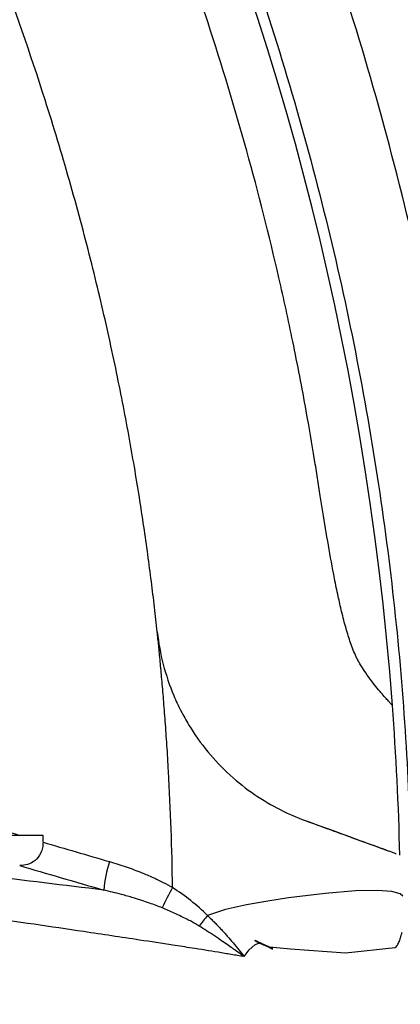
# Model space of a CAD drawing. Header units: millimetres. Extents: x 19 to 819, y 19 to 629.
# Tile 53 of 68: x 538 to 555, y 385 to 428. Entities that reach past the tile are written whole.
import ezdxf

# ---------------------------------------------------------------- set-up
doc = ezdxf.new("R2010")
doc.units = ezdxf.units.MM
doc.header["$LTSCALE"] = 3
doc.layers.add('DIMENSIONS', color=140, linetype='Continuous', lineweight=25)
doc.styles.add('SLDTEXTSTYLE0', font='TXT', dxfattribs={"width": 0.7})
doc.dimstyles.new('SLDDIMSTYLE1', dxfattribs={"dimtxt": 6.474023, "dimasz": 9.906, "dimexe": 0, "dimexo": 0.0625, "dimgap": 1.618506, "dimtad": 0, "dimtih": 1, "dimtoh": 1, "dimrnd": 1e-09, "dimzin": 12, "dimdsep": 46, "dimtxsty": 'SLDTEXTSTYLE0', "dimsah": 1, "dimcen": 0.09, "dimadec": 0, "dimazin": 3, "dimtfac": 1, "dimtofl": 0, "dimtmove": 0, "dimatfit": 3, "dimfxl": 0, "dimfrac": 2, "dimtolj": 1, "dimtzin": 12, "dimarcsym": 0})
doc.dimstyles.new('SLDDIMSTYLE5', dxfattribs={"dimtxt": 6.474023, "dimasz": 9.906, "dimexe": 0, "dimexo": 0.0625, "dimgap": 1.618506, "dimtad": 0, "dimtih": 1, "dimtoh": 1, "dimrnd": 1e-09, "dimzin": 4, "dimdsep": 46, "dimtxsty": 'SLDTEXTSTYLE0', "dimsah": 1, "dimcen": 0.09, "dimadec": 0, "dimazin": 1, "dimtfac": 1, "dimtofl": 0, "dimtmove": 0, "dimatfit": 3, "dimfxl": 0, "dimfrac": 2, "dimtolj": 1, "dimtzin": 12, "dimarcsym": 0})

# ---------------------------------------------------------------- blocks, each defined once
blk = doc.blocks.new('_D_17')
at = {"layer": 'DIMENSIONS'}
for p, q in [((429.42, 522.021), (597.966, 522.021)), ((588.441, 522.021), (588.441, 462.897)), ((578.822, 451.158), (576.648, 451.158)), ((576.648, 451.158), (576.648, 440.869)), ((598.06, 451.158), (600.234, 451.158)), ((600.234, 451.158), (600.234, 440.869)), ((576.648, 440.869), (578.822, 440.869)), ((600.234, 440.869), (598.06, 440.869)), ((588.441, 351.057), (588.441, 439.42)), ((561.315, 351.057), (597.966, 351.057))]:
    blk.add_line(p, q, dxfattribs=at)
for points in [[(588.441, 522.021), (586.917, 512.115), (589.965, 512.115)], [(588.441, 351.057), (589.965, 360.963), (586.917, 360.963)]]:
    blk.add_solid(points, dxfattribs=at)
at = {"layer": 'DIMENSIONS', "char_height": 6.35, "attachment_point": 1, "style": 'SLDTEXTSTYLE0'}
for s, insert in [('171.0', (576.129, 460.793)), ('6.73', (578.822, 449.055))]:
    blk.add_mtext(s, dxfattribs=dict(at, insert=insert))
blk = doc.blocks.new('_D_18')
at = {"layer": 'DIMENSIONS'}
for p, q in [((408.78, 522.598), (408.78, 559.037)), ((557.505, 354.867), (557.505, 559.037)), ((408.78, 549.512), (466.611, 549.512)), ((475.383, 549.512), (473.209, 549.512)), ((473.209, 549.512), (473.209, 539.223)), ((494.621, 549.512), (496.795, 549.512)), ((496.795, 549.512), (496.795, 539.223)), ((557.505, 549.512), (503.394, 549.512)), ((473.209, 539.223), (475.383, 539.223)), ((496.795, 539.223), (494.621, 539.223))]:
    blk.add_line(p, q, dxfattribs=at)
for points in [[(408.78, 549.512), (418.686, 547.988), (418.686, 551.036)], [(557.505, 549.512), (547.599, 551.036), (547.599, 547.988)]]:
    blk.add_solid(points, dxfattribs=at)
at = {"layer": 'DIMENSIONS', "char_height": 6.35, "attachment_point": 1, "style": 'SLDTEXTSTYLE0'}
for s, insert in [('148.7', (472.69, 559.147)), ('5.86', (475.383, 547.408))]:
    blk.add_mtext(s, dxfattribs=dict(at, insert=insert))

msp = doc.modelspace()

# ---------------------------------------------------------------- linework, layer by layer
msp.add_line((539.025, 392.045), (446.615, 392.045))
at = {"flags": 128}
for points in [[(554.871, 389.362), (554.75, 389.471), (554.384, 389.576), (553.742, 389.622), (552.778, 389.596), (551.45, 389.488), (549.834, 389.286), (548.93, 389.148), (547.988, 388.988), (547.064, 388.784), (546.269, 388.507)], [(547.887, 386.703), (548.098, 386.996), (548.357, 387.223), (548.51, 387.292), (548.563, 387.297), (548.584, 387.294), (548.598, 387.291), (548.611, 387.287), (548.616, 387.284), (548.617, 387.284), (548.617, 387.284), (548.618, 387.284), (548.618, 387.284), (548.618, 387.284), (548.618, 387.284), (548.618, 387.284), (548.618, 387.284), (548.618, 387.284), (548.618, 387.284), (548.618, 387.284), (548.619, 387.283), (548.619, 387.283), (548.619, 387.283), (548.619, 387.283), (548.619, 387.283), (548.619, 387.283), (548.619, 387.283), (548.615, 387.285), (548.615, 387.285), (548.615, 387.285), (548.615, 387.285), (548.615, 387.285), (548.615, 387.285), (548.615, 387.285), (548.615, 387.285), (548.616, 387.284), (548.63, 387.278), (548.63, 387.278), (548.627, 387.28), (548.576, 387.303), (548.573, 387.304), (548.572, 387.305), (548.572, 387.305), (548.572, 387.305), (548.572, 387.305), (548.572, 387.305), (548.572, 387.305), (548.573, 387.305), (548.576, 387.303), (548.589, 387.297), (548.778, 387.209), (548.789, 387.204), (548.792, 387.203), (548.794, 387.202), (548.794, 387.202), (548.794, 387.202), (548.794, 387.202), (548.794, 387.202), (548.794, 387.202), (548.794, 387.202), (548.793, 387.202), (548.792, 387.203), (548.783, 387.207), (548.735, 387.229), (548.643, 387.272), (548.386, 387.392), (548.368, 387.4), (548.359, 387.404), (548.358, 387.405), (548.358, 387.405), (548.358, 387.405), (548.358, 387.405), (548.358, 387.405), (548.358, 387.405), (548.358, 387.405), (548.358, 387.405), (548.359, 387.404), (548.363, 387.402), (548.369, 387.399), (548.428, 387.372), (548.546, 387.317), (548.922, 387.142), (548.985, 387.113), (549.003, 387.104), (549.013, 387.1), (549.015, 387.099), (549.015, 387.099), (549.015, 387.099), (549.015, 387.099), (549.015, 387.099), (549.015, 387.099), (549.015, 387.099), (549.015, 387.099), (549.013, 387.1), (548.998, 387.107), (548.968, 387.121), (548.965, 387.122), (548.963, 387.123), (548.962, 387.124), (548.962, 387.124), (548.962, 387.124), (548.962, 387.124), (548.962, 387.124), (548.965, 387.122), (548.979, 387.116), (548.981, 387.115), (548.981, 387.115), (548.981, 387.115), (548.981, 387.115), (548.981, 387.115), (548.981, 387.115), (548.981, 387.115), (548.981, 387.115), (548.97, 387.12), (548.965, 387.122), (548.963, 387.123), (548.962, 387.124), (548.962, 387.124), (548.962, 387.124), (548.962, 387.124), (548.962, 387.124), (548.962, 387.124), (548.962, 387.124), (548.963, 387.123), (548.968, 387.121), (548.999, 387.107), (549.013, 387.1), (549.015, 387.099), (549.015, 387.099), (549.015, 387.099), (549.015, 387.099), (549.015, 387.099), (549.015, 387.099), (549.015, 387.099), (549.012, 387.1), (549.002, 387.105), (548.919, 387.144), (548.726, 387.233), (548.426, 387.373), (548.369, 387.399), (548.363, 387.402), (548.359, 387.404), (548.358, 387.404), (548.358, 387.404), (548.358, 387.404), (548.358, 387.404), (548.358, 387.404), (548.36, 387.404), (548.37, 387.399), (548.58, 387.301), (548.697, 387.247), (548.765, 387.215), (548.783, 387.207), (548.793, 387.202), (548.794, 387.202), (548.795, 387.202), (548.795, 387.201), (548.795, 387.201), (548.795, 387.201), (548.794, 387.202), (548.793, 387.202), (548.789, 387.204), (548.633, 387.277), (548.601, 387.292), (548.582, 387.3), (548.577, 387.303), (548.575, 387.304), (548.574, 387.304), (548.574, 387.304), (548.574, 387.304), (548.575, 387.304), (548.575, 387.303), (548.617, 387.284), (548.625, 387.28), (548.629, 387.278), (548.63, 387.278), (548.631, 387.278), (548.631, 387.278), (548.631, 387.278), (548.631, 387.278), (548.63, 387.278), (548.63, 387.278), (548.625, 387.28), (548.622, 387.282), (548.621, 387.282), (548.621, 387.282), (548.621, 387.282), (548.621, 387.282), (548.621, 387.282), (548.628, 387.279), (548.63, 387.278), (548.631, 387.278), (548.631, 387.278), (548.631, 387.278), (548.631, 387.278), (548.63, 387.278), (548.629, 387.278), (548.625, 387.281), (548.582, 387.3), (548.576, 387.303), (548.575, 387.304), (548.575, 387.304), (548.575, 387.304), (548.575, 387.304), (548.575, 387.304), (548.575, 387.304), (548.575, 387.303), (548.576, 387.303), (548.579, 387.302), (548.605, 387.29), (548.768, 387.214), (548.792, 387.203), (548.794, 387.202), (548.795, 387.201), (548.795, 387.201), (548.795, 387.201), (548.795, 387.201), (548.795, 387.201), (548.795, 387.201), (548.795, 387.202), (548.792, 387.203), (548.78, 387.208), (548.76, 387.218), (548.686, 387.252), (548.428, 387.372), (548.38, 387.394), (548.366, 387.401), (548.363, 387.402), (548.362, 387.403), (548.361, 387.403), (548.361, 387.403), (548.361, 387.403), (548.361, 387.403), (548.361, 387.403), (548.362, 387.403), (548.366, 387.401), (548.382, 387.394), (548.453, 387.361), (548.78, 387.209), (548.956, 387.126), (549.003, 387.105), (549.012, 387.1), (549.015, 387.099), (549.015, 387.099), (549.016, 387.099), (549.016, 387.099), (549.016, 387.099), (549.016, 387.099), (549.016, 387.099), (549.015, 387.099), (549.013, 387.1), (548.99, 387.111), (548.974, 387.118), (548.965, 387.122), (548.963, 387.123), (548.963, 387.124), (548.962, 387.124), (548.962, 387.124), (548.962, 387.124), (548.962, 387.124), (548.962, 387.124), (548.964, 387.123), (548.973, 387.119), (548.981, 387.115), (548.981, 387.115), (548.981, 387.115), (548.981, 387.115), (548.981, 387.115), (548.981, 387.115), (548.981, 387.115), (548.981, 387.115), (548.978, 387.116), (548.968, 387.121), (548.964, 387.123), (548.963, 387.124), (548.962, 387.124), (548.962, 387.124), (548.962, 387.124), (548.963, 387.123), (548.965, 387.122), (549.007, 387.103), (549.013, 387.1), (549.015, 387.099), (549.015, 387.099), (549.016, 387.099), (549.016, 387.099), (549.016, 387.099), (549.016, 387.099), (549.016, 387.099), (549.015, 387.099), (549.013, 387.1), (549.003, 387.105), (548.958, 387.126), (548.88, 387.162), (548.513, 387.333), (548.412, 387.38), (548.383, 387.393), (548.367, 387.401), (548.363, 387.402), (548.362, 387.403), (548.362, 387.403), (548.362, 387.403), (548.362, 387.403), (548.362, 387.403), (548.362, 387.403), (548.362, 387.403), (548.363, 387.402), (548.367, 387.401), (548.401, 387.385), (548.528, 387.326), (548.746, 387.224), (548.788, 387.205), (548.793, 387.203), (548.795, 387.201), (548.796, 387.201), (548.796, 387.201), (548.796, 387.201), (548.796, 387.201), (548.796, 387.201), (548.796, 387.201), (548.795, 387.201), (548.788, 387.204), (548.65, 387.269), (548.59, 387.297), (548.579, 387.302), (548.578, 387.303), (548.577, 387.303), (548.577, 387.303), (548.577, 387.303), (548.576, 387.303), (548.577, 387.303), (548.577, 387.303), (548.577, 387.303), (548.578, 387.302), (548.615, 387.285), (548.63, 387.278), (548.632, 387.277), (548.633, 387.277), (548.633, 387.277), (548.633, 387.277), (548.633, 387.277), (548.633, 387.277), (548.633, 387.277), (548.633, 387.277), (548.624, 387.281), (548.623, 387.281), (548.623, 387.281), (548.623, 387.281), (548.623, 387.281), (548.623, 387.281), (548.623, 387.281), (548.624, 387.281), (548.629, 387.278), (548.632, 387.277), (548.633, 387.277), (548.633, 387.277), (548.633, 387.277), (548.633, 387.277), (548.633, 387.277), (548.633, 387.277), (548.633, 387.277), (548.632, 387.277), (548.629, 387.279), (548.588, 387.298), (548.58, 387.301), (548.578, 387.302), (548.578, 387.302), (548.578, 387.302), (548.578, 387.302), (548.579, 387.302), (548.583, 387.3), (548.598, 387.293), (548.755, 387.22), (548.786, 387.206), (548.794, 387.202), (548.796, 387.201), (548.797, 387.201), (548.797, 387.201), (548.796, 387.201), (548.791, 387.203), (548.778, 387.209), (548.722, 387.236), (548.48, 387.348), (548.376, 387.396), (548.367, 387.401), (548.365, 387.401), (548.365, 387.401), (548.365, 387.401), (548.365, 387.401), (548.365, 387.401), (548.365, 387.401), (548.366, 387.401), (548.369, 387.399), (548.397, 387.387), (548.481, 387.348), (548.983, 387.114), (549.002, 387.105), (549.012, 387.101), (549.015, 387.099), (549.015, 387.099), (549.016, 387.099), (549.016, 387.099), (549.016, 387.099), (549.015, 387.099), (549.014, 387.1), (548.982, 387.115), (548.97, 387.12), (548.964, 387.123), (548.963, 387.123), (548.963, 387.124), (548.963, 387.124), (548.963, 387.124), (548.963, 387.124), (548.963, 387.124), (548.964, 387.123), (548.966, 387.122), (548.976, 387.118), (548.98, 387.116), (548.981, 387.115), (548.982, 387.115), (548.982, 387.115), (548.982, 387.115), (548.982, 387.115), (548.982, 387.115), (548.982, 387.115), (548.981, 387.115), (548.98, 387.115), (548.966, 387.122), (548.963, 387.123), (548.963, 387.124), (548.963, 387.124), (548.963, 387.124), (548.963, 387.124), (548.963, 387.123), (548.965, 387.122), (548.98, 387.115), (549.013, 387.1), (549.015, 387.099), (549.016, 387.099), (549.016, 387.099), (549.016, 387.099), (549.016, 387.099), (549.016, 387.099), (549.016, 387.099), (549.015, 387.099), (549.013, 387.1), (549.004, 387.104), (548.987, 387.112), (548.638, 387.275), (548.487, 387.345), (548.4, 387.385), (548.377, 387.396), (548.371, 387.399), (548.367, 387.401), (548.366, 387.401), (548.365, 387.401), (548.365, 387.401), (548.365, 387.401), (548.365, 387.401), (548.365, 387.401), (548.366, 387.401), (548.367, 387.401), (548.376, 387.396), (548.477, 387.349), (548.72, 387.236), (548.778, 387.21), (548.792, 387.203), (548.795, 387.201), (548.797, 387.201), (548.797, 387.201), (548.797, 387.2), (548.797, 387.2), (548.797, 387.2), (548.797, 387.2), (548.797, 387.2), (548.797, 387.201), (548.795, 387.201), (548.788, 387.205), (548.669, 387.26), (548.6, 387.292), (548.585, 387.299), (548.581, 387.301), (548.58, 387.302), (548.579, 387.302), (548.579, 387.302), (548.579, 387.302), (548.579, 387.302), (548.579, 387.302), (548.579, 387.302), (548.58, 387.302), (548.582, 387.301), (548.613, 387.286), (548.631, 387.278), (548.634, 387.276), (548.635, 387.276), (548.635, 387.276), (548.635, 387.276), (548.635, 387.276), (548.635, 387.276), (548.634, 387.276), (548.627, 387.28), (548.626, 387.28), (548.625, 387.28), (548.625, 387.28), (548.625, 387.28), (548.625, 387.28), (548.625, 387.28), (548.626, 387.28), (548.631, 387.278), (548.635, 387.276), (548.635, 387.276), (548.635, 387.276), (548.635, 387.276), (548.635, 387.276), (548.635, 387.276), (548.634, 387.276), (548.633, 387.277), (548.595, 387.295), (548.585, 387.299), (548.582, 387.3), (548.581, 387.301), (548.58, 387.301), (548.58, 387.301), (548.58, 387.301), (548.58, 387.301), (548.58, 387.301), (548.58, 387.301), (548.581, 387.301), (548.582, 387.3), (548.594, 387.295), (548.742, 387.226), (548.778, 387.21), (548.79, 387.204), (548.797, 387.201), (548.798, 387.2), (548.798, 387.2), (548.798, 387.2), (548.798, 387.2), (548.798, 387.2), (548.798, 387.2), (548.797, 387.2), (548.795, 387.202), (548.791, 387.204), (548.75, 387.223), (548.537, 387.322), (548.41, 387.381), (548.375, 387.397), (548.371, 387.399), (548.369, 387.399), (548.369, 387.4), (548.369, 387.4), (548.369, 387.4), (548.369, 387.399), (548.373, 387.398), (548.387, 387.391), (548.415, 387.378), (548.873, 387.166), (548.953, 387.128), (549.001, 387.106), (549.012, 387.101), (549.015, 387.1), (549.015, 387.099), (549.016, 387.099), (549.016, 387.099), (549.016, 387.099), (549.016, 387.099), (549.016, 387.099), (549.016, 387.099), (549.014, 387.1), (549.009, 387.102), (548.976, 387.118), (548.967, 387.122), (548.964, 387.123), (548.964, 387.123), (548.963, 387.123), (548.963, 387.124), (548.963, 387.124), (548.963, 387.124), (548.963, 387.123), (548.964, 387.123), (548.978, 387.117), (548.982, 387.115), (548.982, 387.115), (548.982, 387.115), (548.982, 387.115), (548.982, 387.115), (548.982, 387.115), (548.982, 387.115), (548.982, 387.115), (548.979, 387.116), (548.974, 387.118), (548.965, 387.123), (548.964, 387.123), (548.963, 387.123), (548.963, 387.124), (548.963, 387.124), (548.963, 387.124), (548.963, 387.123), (548.964, 387.123), (548.966, 387.122), (548.974, 387.119), (548.988, 387.112), (549.006, 387.104), (549.013, 387.1), (549.015, 387.099), (549.016, 387.099), (549.016, 387.099), (549.016, 387.099), (549.016, 387.099), (549.016, 387.099), (549.016, 387.099), (549.014, 387.1), (549.006, 387.104), (548.964, 387.123), (548.465, 387.355), (548.392, 387.389), (548.375, 387.397), (548.371, 387.399), (548.37, 387.399), (548.369, 387.399), (548.369, 387.399), (548.369, 387.399), (548.369, 387.399), (548.369, 387.399), (548.369, 387.399), (548.369, 387.399), (548.37, 387.399), (548.373, 387.397), (548.386, 387.392), (548.432, 387.37), (548.689, 387.251), (548.763, 387.217), (548.784, 387.207), (548.796, 387.201), (548.799, 387.2), (548.8, 387.199), (548.8, 387.199), (548.8, 387.199), (548.801, 387.199), (548.801, 387.199), (548.8, 387.199), (548.8, 387.199), (548.798, 387.2), (548.775, 387.211), (548.69, 387.25), (548.611, 387.287), (548.588, 387.298), (548.577, 387.303), (548.575, 387.304), (548.574, 387.304), (548.574, 387.304), (548.574, 387.304), (548.574, 387.304), (548.575, 387.304), (548.575, 387.304), (548.579, 387.302), (548.659, 387.265), (548.667, 387.261), (548.669, 387.26), (548.67, 387.26), (548.67, 387.26), (548.67, 387.26), (548.67, 387.26), (548.67, 387.26), (548.67, 387.26), (548.669, 387.26), (548.667, 387.261), (548.658, 387.265), (548.552, 387.315), (548.524, 387.328), (548.507, 387.335), (548.505, 387.336), (548.505, 387.337), (548.504, 387.337), (548.504, 387.337), (548.504, 387.337), (548.504, 387.337), (548.504, 387.337), (548.505, 387.336), (548.507, 387.336), (548.514, 387.332), (548.529, 387.325), (548.662, 387.263), (548.759, 387.219), (548.794, 387.202), (548.805, 387.197), (548.808, 387.196), (548.81, 387.195), (548.81, 387.195), (548.81, 387.195), (548.81, 387.195), (548.81, 387.195), (548.81, 387.195), (548.81, 387.195), (548.809, 387.195), (548.808, 387.196), (548.799, 387.2), (548.754, 387.221), (548.534, 387.323), (548.409, 387.381), (548.376, 387.396), (548.372, 387.398), (548.371, 387.398), (548.371, 387.399), (548.371, 387.399), (548.371, 387.399), (548.371, 387.399), (548.371, 387.399), (548.371, 387.398), (548.372, 387.398), (548.376, 387.396), (548.392, 387.389), (548.521, 387.329), (548.883, 387.161), (548.96, 387.125), (549.004, 387.105), (549.013, 387.1), (549.015, 387.099), (549.016, 387.099), (549.016, 387.099), (549.016, 387.099), (549.016, 387.099), (549.016, 387.099), (549.015, 387.099), (549.007, 387.103), (548.975, 387.118), (548.966, 387.122), (548.964, 387.123), (548.964, 387.123), (548.964, 387.123), (548.964, 387.123), (548.964, 387.123), (548.964, 387.123), (548.965, 387.123), (548.979, 387.116), (548.982, 387.115), (548.982, 387.115), (548.982, 387.115), (548.982, 387.115), (548.982, 387.115), (548.982, 387.115), (548.982, 387.115), (548.982, 387.115), (548.974, 387.119), (548.965, 387.123), (548.964, 387.123), (548.964, 387.123), (548.964, 387.123), (548.964, 387.123), (548.964, 387.123), (548.964, 387.123), (548.964, 387.123), (548.964, 387.123), (548.967, 387.122), (548.975, 387.118), (548.991, 387.111), (549.008, 387.103), (549.014, 387.1), (549.016, 387.099), (549.016, 387.099), (549.016, 387.099), (549.016, 387.099), (549.016, 387.099), (549.016, 387.099), (549.015, 387.099), (549.013, 387.101), (549.003, 387.105), (548.957, 387.126), (548.462, 387.357), (548.392, 387.389), (548.376, 387.396), (548.373, 387.398), (548.372, 387.398), (548.372, 387.398), (548.372, 387.398), (548.372, 387.398), (548.372, 387.398), (548.373, 387.398), (548.377, 387.396), (548.437, 387.368), (548.694, 387.249), (548.769, 387.214), (548.79, 387.204), (548.803, 387.198), (548.807, 387.196), (548.808, 387.196), (548.808, 387.196), (548.808, 387.196), (548.808, 387.196), (548.808, 387.196), (548.808, 387.196), (548.808, 387.196), (548.808, 387.196), (548.806, 387.197), (548.784, 387.207), (548.608, 387.289), (548.553, 387.314), (548.538, 387.321), (548.53, 387.325), (548.528, 387.326), (548.528, 387.326), (548.528, 387.326), (548.528, 387.326), (548.528, 387.326), (548.528, 387.326), (548.528, 387.326), (548.531, 387.324), (548.603, 387.291), (548.623, 387.282), (548.628, 387.279), (548.629, 387.279), (548.629, 387.279), (548.629, 387.279), (548.629, 387.279), (548.629, 387.279), (548.629, 387.279), (548.629, 387.279), (548.627, 387.28), (548.616, 387.285), (548.592, 387.296), (548.541, 387.32), (548.533, 387.323), (548.531, 387.324), (548.529, 387.325), (548.529, 387.325), (548.529, 387.325), (548.529, 387.325), (548.529, 387.325), (548.529, 387.325), (548.53, 387.325), (548.53, 387.325), (548.538, 387.321), (548.573, 387.305), (548.644, 387.272), (548.74, 387.227), (548.78, 387.209), (548.804, 387.198), (548.807, 387.196), (548.808, 387.196), (548.808, 387.196), (548.808, 387.196), (548.808, 387.196), (548.808, 387.196), (548.808, 387.196), (548.807, 387.196), (548.805, 387.197), (548.794, 387.202), (548.775, 387.211), (548.59, 387.297), (548.454, 387.36), (548.402, 387.384), (548.385, 387.392), (548.375, 387.397), (548.374, 387.397), (548.374, 387.397), (548.374, 387.397), (548.374, 387.397), (548.374, 387.397), (548.374, 387.397), (548.375, 387.397), (548.379, 387.395), (548.385, 387.392), (548.441, 387.366), (548.734, 387.23), (548.922, 387.143), (548.985, 387.113), (549.004, 387.105), (549.014, 387.1), (549.016, 387.099), (549.017, 387.099), (549.017, 387.099), (549.017, 387.099), (549.017, 387.099), (549.017, 387.099), (549.017, 387.099), (549.017, 387.099), (549.015, 387.1), (548.968, 387.121), (548.96, 387.125), (548.958, 387.126), (548.956, 387.127), (548.956, 387.127), (548.956, 387.127), (548.956, 387.127), (548.956, 387.127), (548.956, 387.127), (548.957, 387.127), (548.957, 387.127), (548.961, 387.125), (549.087, 387.066), (549.115, 387.053), (549.131, 387.046), (549.136, 387.044), (549.137, 387.043), (549.138, 387.043), (549.138, 387.043), (549.136, 387.044), (549.112, 387.054), (549.073, 387.072), (548.997, 387.108), (548.986, 387.113), (548.984, 387.114), (548.983, 387.115), (548.983, 387.115), (548.983, 387.115), (548.983, 387.115), (548.983, 387.115), (548.983, 387.115), (548.983, 387.115), (548.984, 387.114), (548.987, 387.113), (548.997, 387.108), (549.074, 387.072), (549.113, 387.054), (549.127, 387.048), (549.135, 387.044), (549.136, 387.043), (549.137, 387.043), (549.137, 387.043), (549.137, 387.043), (549.137, 387.043), (549.137, 387.043), (549.135, 387.044), (549.13, 387.046), (549.085, 387.067), (548.987, 387.113), (548.959, 387.126), (548.957, 387.126), (548.957, 387.127), (548.957, 387.127), (548.957, 387.127), (548.957, 387.127), (548.957, 387.127), (548.957, 387.127), (548.957, 387.127), (548.958, 387.126), (548.963, 387.124), (548.974, 387.119), (549.008, 387.103), (549.014, 387.1), (549.016, 387.099), (549.017, 387.099), (549.017, 387.099), (549.017, 387.099), (549.017, 387.099), (549.017, 387.099), (549.017, 387.099), (549.016, 387.099), (549.014, 387.1), (549.005, 387.104), (548.962, 387.124), (548.692, 387.25), (548.427, 387.373), (548.398, 387.386), (548.382, 387.394), (548.378, 387.396), (548.377, 387.396), (548.377, 387.396), (548.376, 387.396), (548.376, 387.396), (548.376, 387.396), (548.376, 387.396), (548.376, 387.396), (548.377, 387.396), (548.378, 387.396), (548.381, 387.394), (548.414, 387.379), (548.607, 387.289), (548.717, 387.238), (548.781, 387.208), (548.799, 387.2), (548.808, 387.196), (548.809, 387.196), (548.809, 387.195), (548.809, 387.195), (548.809, 387.195), (548.809, 387.195), (548.809, 387.195), (548.809, 387.195), (548.807, 387.196), (548.804, 387.198), (548.641, 387.273), (548.573, 387.305), (548.539, 387.321), (548.533, 387.324), (548.532, 387.324), (548.532, 387.324), (548.532, 387.324), (548.532, 387.324), (548.532, 387.324), (548.532, 387.324), (548.532, 387.324), (548.534, 387.323), (548.544, 387.318), (548.596, 387.294), (548.62, 387.283), (548.627, 387.28), (548.63, 387.278), (548.631, 387.278), (548.632, 387.278), (548.632, 387.278), (548.632, 387.278), (548.632, 387.278), (548.632, 387.278), (548.631, 387.278), (548.631, 387.278), (548.625, 387.281), (548.605, 387.29), (548.552, 387.315), (548.535, 387.323), (548.533, 387.323), (548.533, 387.324), (548.532, 387.324), (548.532, 387.324), (548.532, 387.324), (548.532, 387.324), (548.532, 387.324), (548.533, 387.324), (548.535, 387.323), (548.543, 387.319), (548.559, 387.311), (548.764, 387.217), (548.797, 387.201), (548.807, 387.197), (548.81, 387.195), (548.811, 387.195), (548.811, 387.195), (548.811, 387.194), (548.811, 387.194), (548.811, 387.194), (548.811, 387.195), (548.811, 387.195), (548.809, 387.196), (548.799, 387.2), (548.752, 387.222), (548.532, 387.324), (548.414, 387.379), (548.396, 387.387), (548.385, 387.392), (548.384, 387.393), (548.383, 387.393), (548.383, 387.393), (548.383, 387.393), (548.383, 387.393), (548.384, 387.393), (548.387, 387.391), (548.392, 387.389), (548.444, 387.365), (548.913, 387.147), (548.979, 387.117), (549, 387.107), (549.012, 387.101), (549.015, 387.1), (549.017, 387.099), (549.017, 387.099), (549.017, 387.099), (549.017, 387.099), (549.017, 387.099), (549.016, 387.099), (549.004, 387.105), (548.971, 387.121), (548.962, 387.125), (548.959, 387.126), (548.958, 387.127), (548.957, 387.127), (548.957, 387.127), (548.957, 387.127), (548.957, 387.127), (548.957, 387.127), (548.958, 387.126), (548.961, 387.125), (549.056, 387.081), (549.118, 387.052), (549.132, 387.046), (549.135, 387.044), (549.136, 387.044), (549.136, 387.044), (549.136, 387.044), (549.136, 387.044), (549.136, 387.044), (549.136, 387.044), (549.136, 387.044), (549.135, 387.044), (549.133, 387.045), (549.089, 387.066), (549.008, 387.103), (548.985, 387.114), (548.984, 387.115), (548.984, 387.115), (548.985, 387.114), (548.989, 387.112), (549.128, 387.048), (549.135, 387.044), (549.135, 387.044), (549.136, 387.044), (549.136, 387.044), (549.136, 387.044), (549.136, 387.044), (549.135, 387.044), (549.134, 387.045), (549.131, 387.046), (549.106, 387.058), (549.031, 387.092), (548.973, 387.119), (548.961, 387.125), (548.959, 387.126), (548.958, 387.127), (548.958, 387.127), (548.958, 387.127), (548.958, 387.127), (548.958, 387.126), (548.963, 387.124), (549.006, 387.104), (549.013, 387.101), (549.016, 387.1), (549.017, 387.099), (549.017, 387.099), (549.017, 387.099), (549.017, 387.099), (549.017, 387.099), (549.017, 387.099), (549.017, 387.099), (549.016, 387.1), (549.009, 387.103), (548.971, 387.12), (548.544, 387.319), (548.441, 387.366), (548.411, 387.38), (548.394, 387.388), (548.389, 387.39), (548.388, 387.391), (548.387, 387.391), (548.387, 387.391), (548.387, 387.391), (548.387, 387.391), (548.387, 387.391), (548.387, 387.391), (548.387, 387.391), (548.387, 387.391), (548.39, 387.39), (548.421, 387.376), (548.669, 387.26), (548.753, 387.221), (548.795, 387.202), (548.803, 387.198), (548.804, 387.198), (548.804, 387.198), (548.804, 387.198), (548.804, 387.198), (548.804, 387.198), (548.804, 387.198), (548.804, 387.198), (548.802, 387.199), (548.787, 387.206), (548.71, 387.242), (548.63, 387.278), (548.607, 387.289), (548.596, 387.294), (548.594, 387.295), (548.593, 387.296), (548.593, 387.296), (548.593, 387.296), (548.593, 387.296), (548.593, 387.296), (548.594, 387.295), (548.598, 387.293), (548.618, 387.284), (548.639, 387.274), (548.645, 387.272), (548.646, 387.271), (548.647, 387.271), (548.647, 387.27), (548.647, 387.27), (548.647, 387.27), (548.647, 387.27), (548.647, 387.27), (548.647, 387.271), (548.64, 387.274), (548.638, 387.275), (548.638, 387.275), (548.638, 387.275), (548.638, 387.275), (548.638, 387.275), (548.638, 387.275), (548.639, 387.274), (548.641, 387.273), (548.646, 387.271), (548.647, 387.271), (548.648, 387.27), (548.648, 387.27), (548.647, 387.27), (548.647, 387.271), (548.644, 387.272), (548.616, 387.285), (548.597, 387.294), (548.595, 387.295), (548.594, 387.295), (548.594, 387.295), (548.594, 387.295), (548.594, 387.295), (548.594, 387.295), (548.594, 387.295), (548.595, 387.295), (548.599, 387.293), (548.613, 387.286), (548.722, 387.236), (548.794, 387.203), (548.803, 387.199), (548.805, 387.198), (548.805, 387.197), (548.805, 387.197), (548.805, 387.197), (548.805, 387.197), (548.805, 387.197), (548.805, 387.197), (548.804, 387.198), (548.801, 387.199), (548.789, 387.205), (548.736, 387.229), (548.403, 387.384), (548.392, 387.389), (548.389, 387.39), (548.389, 387.39), (548.389, 387.39), (548.389, 387.39), (548.389, 387.39), (548.389, 387.39), (548.389, 387.39), (548.389, 387.39), (548.39, 387.39), (548.396, 387.387), (548.415, 387.378), (548.491, 387.343), (548.627, 387.28), (548.976, 387.118), (549.01, 387.102), (549.014, 387.101), (549.016, 387.1), (549.016, 387.099), (549.016, 387.099), (549.016, 387.099), (549.016, 387.099), (549.016, 387.099), (549.016, 387.1), (549.016, 387.1), (549.011, 387.102), (548.987, 387.113), (548.973, 387.119), (548.967, 387.122), (548.965, 387.123), (548.965, 387.123), (548.965, 387.123), (548.965, 387.123), (548.965, 387.123), (548.967, 387.122), (548.977, 387.118), (548.981, 387.116), (548.983, 387.115), (548.984, 387.115), (548.984, 387.115), (548.984, 387.115), (548.984, 387.115), (548.984, 387.115), (548.983, 387.115), (548.983, 387.115), (548.969, 387.121), (548.966, 387.123), (548.965, 387.123), (548.965, 387.123), (548.965, 387.123), (548.965, 387.123), (548.965, 387.123), (548.965, 387.123), (548.966, 387.123), (548.967, 387.122), (548.97, 387.121), (548.98, 387.117), (549.012, 387.102), (549.016, 387.1), (549.016, 387.099), (549.016, 387.099), (549.016, 387.099), (549.016, 387.099), (549.016, 387.1), (549.016, 387.1), (549.013, 387.101), (548.996, 387.109), (548.668, 387.261), (548.517, 387.331), (548.428, 387.372), (548.404, 387.383), (548.392, 387.389), (548.39, 387.39), (548.389, 387.39), (548.389, 387.39), (548.389, 387.39), (548.389, 387.39), (548.389, 387.39), (548.39, 387.39), (548.392, 387.389), (548.397, 387.387), (548.626, 387.281), (548.728, 387.233), (548.785, 387.207), (548.799, 387.2), (548.803, 387.198), (548.805, 387.197), (548.806, 387.197), (548.806, 387.197), (548.806, 387.197), (548.806, 387.197), (548.806, 387.197), (548.805, 387.197), (548.804, 387.198), (548.797, 387.201), (548.728, 387.233), (548.644, 387.272), (548.616, 387.285), (548.601, 387.292), (548.597, 387.294), (548.596, 387.294), (548.595, 387.295), (548.595, 387.295), (548.595, 387.295), (548.595, 387.295), (548.595, 387.295), (548.595, 387.295), (548.597, 387.294), (548.616, 387.285), (548.638, 387.275), (548.645, 387.272), (548.648, 387.27), (548.649, 387.27), (548.649, 387.27), (548.649, 387.27), (548.649, 387.27), (548.649, 387.27), (548.643, 387.273), (548.641, 387.274), (548.64, 387.274), (548.64, 387.274), (548.64, 387.274), (548.64, 387.274), (548.642, 387.273), (548.647, 387.271), (548.649, 387.27), (548.649, 387.27), (548.649, 387.27), (548.648, 387.27), (548.647, 387.271), (548.642, 387.273), (548.622, 387.282), (548.601, 387.292), (548.598, 387.293), (548.596, 387.294), (548.596, 387.294), (548.596, 387.294), (548.596, 387.294), (548.596, 387.294), (548.596, 387.294), (548.597, 387.294), (548.598, 387.294), (548.608, 387.289), (548.707, 387.243), (548.785, 387.207), (548.798, 387.201), (548.805, 387.198), (548.806, 387.197), (548.806, 387.197), (548.806, 387.197), (548.806, 387.197), (548.806, 387.197), (548.806, 387.197), (548.806, 387.197), (548.804, 387.198), (548.8, 387.2), (548.762, 387.217), (548.436, 387.369), (548.399, 387.386), (548.395, 387.388), (548.392, 387.389), (548.392, 387.389), (548.392, 387.389), (548.392, 387.389), (548.392, 387.389), (548.392, 387.389), (548.393, 387.389), (548.394, 387.388), (548.406, 387.382), (548.43, 387.371), (548.519, 387.33), (548.862, 387.171), (548.996, 387.109), (549.01, 387.103), (549.013, 387.101), (549.016, 387.1), (549.016, 387.1), (549.016, 387.1), (549.016, 387.1), (549.016, 387.1), (549.016, 387.1), (549.016, 387.1), (549.016, 387.1), (549.012, 387.102), (548.98, 387.117), (548.97, 387.121), (548.967, 387.122), (548.966, 387.123), (548.966, 387.123), (548.965, 387.123), (548.965, 387.123), (548.966, 387.123), (548.966, 387.123), (548.979, 387.117), (548.983, 387.115), (548.984, 387.115), (548.984, 387.115), (548.984, 387.115), (548.984, 387.115), (548.984, 387.115), (548.984, 387.115), (548.983, 387.115), (548.977, 387.118), (548.968, 387.122), (548.966, 387.123), (548.966, 387.123), (548.966, 387.123), (548.966, 387.123), (548.966, 387.123), (548.966, 387.123), (548.967, 387.122), (548.974, 387.119), (548.987, 387.113), (549.004, 387.105), (549.011, 387.102), (549.016, 387.1), (549.016, 387.1), (549.016, 387.1), (549.016, 387.1), (549.016, 387.1), (549.016, 387.1), (549.016, 387.1), (549.016, 387.1), (549.014, 387.101), (549.01, 387.102), (548.976, 387.118), (548.818, 387.191), (548.493, 387.342), (548.418, 387.377), (548.4, 387.385), (548.395, 387.388), (548.393, 387.388), (548.392, 387.389), (548.392, 387.389), (548.392, 387.389), (548.392, 387.389), (548.392, 387.389), (548.392, 387.389), (548.392, 387.389), (548.395, 387.388), (548.406, 387.383), (548.769, 387.214), (548.79, 387.204), (548.802, 387.199), (548.805, 387.197), (548.806, 387.197), (548.807, 387.197), (548.807, 387.197), (548.807, 387.197), (548.807, 387.197), (548.807, 387.197), (548.806, 387.197), (548.804, 387.198), (548.783, 387.208), (548.746, 387.225), (548.607, 387.289), (548.602, 387.292), (548.598, 387.293), (548.597, 387.294), (548.597, 387.294), (548.597, 387.294), (548.597, 387.294), (548.597, 387.294), (548.597, 387.294), (548.598, 387.294), (548.603, 387.291), (548.613, 387.286), (548.636, 387.276), (548.644, 387.272), (548.649, 387.27), (548.65, 387.269), (548.651, 387.269), (548.651, 387.269), (548.651, 387.269), (548.651, 387.269), (548.651, 387.269), (548.65, 387.269), (548.646, 387.271), (548.642, 387.273), (548.641, 387.273), (548.641, 387.273), (548.643, 387.273), (548.648, 387.27), (548.65, 387.269), (548.651, 387.269), (548.651, 387.269), (548.651, 387.269), (548.651, 387.269), (548.651, 387.269), (548.651, 387.269), (548.651, 387.269), (548.65, 387.269), (548.646, 387.271), (548.628, 387.279), (548.607, 387.289), (548.6, 387.293), (548.599, 387.293), (548.598, 387.293), (548.598, 387.293), (548.598, 387.293), (548.598, 387.293), (548.599, 387.293), (548.601, 387.292), (548.605, 387.29), (548.622, 387.282), (548.691, 387.25), (548.774, 387.212), (548.8, 387.2), (548.804, 387.198), (548.806, 387.197), (548.807, 387.197), (548.807, 387.197), (548.807, 387.197), (548.807, 387.197), (548.807, 387.197), (548.806, 387.197), (548.798, 387.201), (548.782, 387.208), (548.481, 387.348), (548.428, 387.372), (548.398, 387.386), (548.396, 387.387), (548.395, 387.387), (548.395, 387.387), (548.395, 387.387), (548.395, 387.387), (548.395, 387.387), (548.396, 387.387), (548.402, 387.384), (548.419, 387.376), (548.449, 387.362), (548.715, 387.239), (548.903, 387.152), (548.972, 387.12), (549.009, 387.103), (549.016, 387.1), (549.017, 387.099), (549.017, 387.099), (549.017, 387.099), (549.017, 387.099), (549.017, 387.099), (549.017, 387.099), (549.016, 387.1), (548.973, 387.12), (548.964, 387.124), (548.959, 387.126), (548.959, 387.126), (548.959, 387.126), (548.958, 387.126), (548.958, 387.126), (548.959, 387.126), (548.96, 387.126), (549.018, 387.099), (549.099, 387.061), (549.121, 387.051), (549.132, 387.046), (549.134, 387.045), (549.134, 387.045), (549.134, 387.045), (549.134, 387.045), (549.134, 387.045), (549.134, 387.045), (549.134, 387.045), (549.129, 387.047), (549.102, 387.06), (549.022, 387.097), (548.992, 387.111), (548.985, 387.114), (548.984, 387.115), (548.984, 387.115), (548.984, 387.115), (548.984, 387.115), (548.984, 387.115), (548.984, 387.115), (548.984, 387.115), (548.984, 387.115), (548.985, 387.114), (548.992, 387.111), (549.116, 387.053), (549.128, 387.048), (549.131, 387.046), (549.133, 387.046), (549.133, 387.046), (549.133, 387.046), (549.133, 387.046), (549.133, 387.046), (549.133, 387.046), (549.133, 387.046), (549.132, 387.046), (549.131, 387.047), (549.12, 387.052), (548.962, 387.125), (548.959, 387.126), (548.959, 387.126), (548.959, 387.126), (548.959, 387.126), (548.959, 387.126), (548.959, 387.126), (548.959, 387.126), (548.959, 387.126), (548.961, 387.126), (548.972, 387.12), (549.004, 387.105), (549.016, 387.1), (549.017, 387.099), (549.017, 387.099), (549.017, 387.099), (549.017, 387.099), (549.017, 387.099), (549.015, 387.1), (549.012, 387.102), (549, 387.107), (548.915, 387.147), (548.458, 387.358), (548.407, 387.382), (548.402, 387.384), (548.4, 387.385), (548.399, 387.386), (548.399, 387.386), (548.399, 387.386), (548.399, 387.386), (548.399, 387.386), (548.399, 387.386), (548.399, 387.386), (548.4, 387.385), (548.401, 387.385), (548.412, 387.38), (548.72, 387.237), (548.782, 387.208), (548.799, 387.2), (548.807, 387.197), (548.808, 387.196), (548.809, 387.196), (548.809, 387.196), (548.809, 387.196), (548.809, 387.196), (548.809, 387.196), (548.808, 387.196), (548.808, 387.196), (548.806, 387.197), (548.803, 387.199), (548.626, 387.281), (548.609, 387.288), (548.604, 387.291), (548.602, 387.292), (548.602, 387.292), (548.602, 387.292), (548.602, 387.292), (548.602, 387.292), (548.602, 387.292), (548.602, 387.292), (548.603, 387.291), (548.65, 387.27), (548.654, 387.268), (548.654, 387.267), (548.655, 387.267), (548.655, 387.267), (548.655, 387.267), (548.655, 387.267), (548.655, 387.267), (548.655, 387.267), (548.654, 387.268), (548.652, 387.269), (548.647, 387.271), (548.646, 387.271), (548.645, 387.272), (548.645, 387.272), (548.645, 387.272), (548.646, 387.271), (548.655, 387.267), (548.655, 387.267), (548.655, 387.267), (548.655, 387.267), (548.655, 387.267), (548.655, 387.267), (548.655, 387.267), (548.655, 387.267), (548.653, 387.268), (548.649, 387.27), (548.641, 387.274), (548.619, 387.284), (548.609, 387.288), (548.603, 387.291), (548.603, 387.291), (548.603, 387.291), (548.603, 387.291), (548.603, 387.291), (548.603, 387.291), (548.604, 387.291), (548.607, 387.289), (548.613, 387.287), (548.664, 387.263), (548.748, 387.224), (548.785, 387.207), (548.807, 387.197), (548.809, 387.196), (548.809, 387.196), (548.809, 387.196), (548.809, 387.196), (548.809, 387.196), (548.809, 387.196), (548.809, 387.196), (548.809, 387.196), (548.806, 387.197), (548.794, 387.203), (548.774, 387.212), (548.588, 387.298), (548.461, 387.357), (548.417, 387.377), (548.406, 387.383), (548.403, 387.384), (548.402, 387.384), (548.402, 387.384), (548.402, 387.384), (548.402, 387.384), (548.402, 387.384), (548.403, 387.384), (548.408, 387.382), (548.424, 387.374), (548.494, 387.342), (548.808, 387.196), (548.969, 387.122), (549.007, 387.104), (549.015, 387.1), (549.016, 387.1), (549.016, 387.1), (549.016, 387.1), (549.016, 387.1), (549.016, 387.1), (549.016, 387.1), (549.016, 387.1), (549.015, 387.1), (548.99, 387.112), (548.976, 387.119), (548.968, 387.122), (548.967, 387.123), (548.966, 387.123), (548.966, 387.123), (548.966, 387.123), (548.966, 387.123), (548.966, 387.123), (548.966, 387.123), (548.967, 387.123), (548.977, 387.118), (548.981, 387.116), (548.984, 387.115), (548.984, 387.115), (548.984, 387.115), (548.984, 387.115), (548.984, 387.115), (548.98, 387.116), (548.971, 387.121), (548.967, 387.123), (548.966, 387.123), (548.966, 387.123), (548.966, 387.123), (548.966, 387.123), (548.966, 387.123), (548.966, 387.123), (548.967, 387.123), (548.97, 387.121), (549.01, 387.103), (549.015, 387.1), (549.016, 387.1), (549.016, 387.1), (549.016, 387.1), (549.016, 387.1), (549.016, 387.1), (549.016, 387.1), (549.016, 387.1), (549.012, 387.102), (549.001, 387.107), (548.877, 387.164), (548.536, 387.322), (548.445, 387.365), (548.419, 387.376), (548.406, 387.383), (548.403, 387.384), (548.403, 387.384), (548.402, 387.384), (548.402, 387.384), (548.402, 387.384), (548.402, 387.384), (548.402, 387.384), (548.403, 387.384), (548.408, 387.381), (548.442, 387.366), (548.686, 387.253), (548.765, 387.216), (548.803, 387.199), (548.807, 387.197), (548.81, 387.196), (548.81, 387.195), (548.81, 387.195), (548.81, 387.195), (548.81, 387.195), (548.81, 387.195), (548.81, 387.195), (548.809, 387.196), (548.802, 387.199), (548.638, 387.275), (548.617, 387.285), (548.606, 387.29), (548.605, 387.29), (548.604, 387.291), (548.604, 387.291), (548.604, 387.291), (548.604, 387.291), (548.604, 387.291), (548.604, 387.291), (548.606, 387.29), (548.649, 387.27), (548.655, 387.267), (548.656, 387.267), (548.657, 387.266), (548.657, 387.266), (548.657, 387.266), (548.657, 387.266), (548.657, 387.266), (548.657, 387.266), (548.655, 387.267), (548.65, 387.269), (548.648, 387.27), (548.648, 387.27), (548.648, 387.27), (548.648, 387.27), (548.648, 387.27), (548.648, 387.27), (548.648, 387.27), (548.656, 387.267), (548.657, 387.266), (548.657, 387.266), (548.657, 387.266), (548.657, 387.266), (548.657, 387.266), (548.657, 387.266), (548.657, 387.266), (548.653, 387.268), (548.647, 387.271), (548.608, 387.289), (548.606, 387.29), (548.605, 387.29), (548.605, 387.29), (548.605, 387.29), (548.605, 387.29), (548.605, 387.29), (548.606, 387.29), (548.607, 387.289), (548.611, 387.288), (548.626, 387.281), (548.652, 387.268), (548.802, 387.199), (548.809, 387.196), (548.811, 387.195), (548.811, 387.195), (548.811, 387.195), (548.811, 387.195), (548.811, 387.195), (548.811, 387.195), (548.811, 387.195), (548.81, 387.195), (548.805, 387.198), (548.792, 387.204), (548.738, 387.229), (548.64, 387.274), (548.415, 387.378), (548.407, 387.382), (548.406, 387.382), (548.406, 387.383), (548.406, 387.383), (548.406, 387.383), (548.406, 387.382), (548.406, 387.382), (548.407, 387.382), (548.411, 387.38), (548.439, 387.367), (548.522, 387.329), (548.665, 387.263), (548.991, 387.111), (549.007, 387.104), (549.015, 387.101), (549.016, 387.1), (549.016, 387.1), (549.016, 387.1), (549.016, 387.1), (549.016, 387.1), (549.016, 387.1), (549.016, 387.1), (549.013, 387.101), (548.982, 387.116), (548.972, 387.12), (548.969, 387.122), (548.967, 387.123), (548.967, 387.123), (548.967, 387.123), (548.967, 387.123), (548.967, 387.123), (548.967, 387.123), (548.967, 387.123), (548.967, 387.123), (548.97, 387.121), (548.979, 387.117), (548.983, 387.115), (548.984, 387.115), (548.984, 387.115), (548.984, 387.115), (548.984, 387.115), (548.652, 387.269), (548.643, 387.273), (549.023, 387.116), (549.16, 387.123), (549.921, 387.038), (552.35, 386.874), (554.529, 387.102)]]:
    msp.add_lwpolyline(points, dxfattribs=at)
for centre, radius, start, end in [((424.926, 388.07), 129.847, 4.2837, 85.7163), ((424.926, 388.07), 129.847, 1.36938, 4.2837), ((425.03, 388.175), 119.708, 0.75097, 3.21011), ((547.068, 389.222), 5.383, 161.9519, 175.6263), ((551.927, 385.536), 8.339, 149.693, 156.6081), ((550.388, 384.885), 5.485, 138.6692, 144.8018)]:
    msp.add_arc(centre, radius, start, end)
for points, knots in [([(556.676, 411.577), (556.648, 411.766), (556.248, 414.404), (555.11, 419.332), (553.287, 426.233), (551.159, 432.73), (548.838, 438.807), (546.368, 444.449), (543.811, 449.647), (541.219, 454.402), (538.643, 458.717), (536.13, 462.602), (533.723, 466.067), (531.427, 469.168), (529.112, 472.122), (526.463, 475.315), (523.264, 478.92), (519.416, 482.927), (514.994, 487.147), (509.96, 491.512), (504.283, 495.94), (497.939, 500.343), (491.233, 504.428), (484.238, 508.142), (477.033, 511.445), (469.349, 514.428), (461.216, 516.981), (454.198, 518.793), (449.865, 519.52), (448.421, 519.762)], [0, 0, 0, 0, 0.003532, 0.049112, 0.092962, 0.134929, 0.174876, 0.212685, 0.248255, 0.2815, 0.312349, 0.340746, 0.366646, 0.390013, 0.411759, 0.435736, 0.466378, 0.500467, 0.537978, 0.578864, 0.623058, 0.67046, 0.720942, 0.767511, 0.816176, 0.866778, 0.919137, 0.97305, 1, 1, 1, 1]), ([(427.852, 518.364), (431.603, 518.28), (435.417, 518.032), (443.127, 517.178), (447.023, 516.572), (454.852, 514.978), (458.785, 513.989), (466.63, 511.612), (470.543, 510.225), (478.292, 507.044), (482.127, 505.251), (489.657, 501.265), (493.352, 499.073), (500.541, 494.306), (504.035, 491.731), (510.765, 486.232), (514, 483.306), (520.161, 477.145), (523.086, 473.91), (528.586, 467.181), (531.16, 463.687), (535.927, 456.497), (538.12, 452.802), (542.106, 445.272), (543.899, 441.437), (547.079, 433.689), (548.467, 429.775), (550.844, 421.93), (551.833, 417.998), (553.427, 410.169), (554.033, 406.272), (554.887, 398.562), (555.135, 394.749), (555.219, 390.997)], [0, 0, 0, 0, 0.0625, 0.0625, 0.125, 0.125, 0.1875, 0.1875, 0.25, 0.25, 0.3125, 0.3125, 0.375, 0.375, 0.4375, 0.4375, 0.5, 0.5, 0.5625, 0.5625, 0.625, 0.625, 0.6875, 0.6875, 0.75, 0.75, 0.8125, 0.8125, 0.875, 0.875, 0.9375, 0.9375, 1, 1, 1, 1]), ([(544.056, 401.013), (544.016, 401.374), (543.935, 402.114), (543.796, 403.248), (543.641, 404.435), (543.465, 405.673), (543.267, 406.964), (543.046, 408.307), (542.8, 409.703), (542.526, 411.151), (542.223, 412.651), (541.889, 414.202), (541.52, 415.806), (541.115, 417.461), (540.671, 419.167), (540.023, 421.513), (538.877, 425.32), (537.379, 429.631), (535.351, 434.764), (533.356, 439.244), (530.846, 444.244), (528.304, 448.813), (525.537, 453.284), (521.74, 458.874), (516.655, 465.447), (510.925, 471.689), (506.036, 476.373), (500.955, 480.842), (494.277, 486.008), (485.758, 491.512), (476.764, 496.297), (467.415, 500.292), (459.366, 502.949), (452.864, 504.647), (449.061, 505.473), (445.759, 506.094), (443.235, 506.514), (440.656, 506.875), (438.967, 507.081), (438.136, 507.172), (437.868, 507.201)], [0, 0, 0, 0, 0.006711, 0.013751, 0.021123, 0.02883, 0.036876, 0.045262, 0.053992, 0.063069, 0.072496, 0.082277, 0.092414, 0.10291, 0.113768, 0.124992, 0.147913, 0.187238, 0.209297, 0.249921, 0.277844, 0.31269, 0.346528, 0.374991, 0.437591, 0.499948, 0.531414, 0.562708, 0.624993, 0.687265, 0.749974, 0.813076, 0.874979, 0.906446, 0.937264, 0.94689, 0.968546, 0.984562, 0.99502, 1, 1, 1, 1]), ([(554.409, 397.769), (554.409, 397.77), (554.408, 397.771), (554.4, 397.78), (554.387, 397.794), (554.369, 397.814), (554.346, 397.84), (554.299, 397.892), (554.21, 397.989), (554.054, 398.163), (553.86, 398.387), (553.554, 398.759), (553.244, 399.175), (552.989, 399.59), (552.894, 399.752), (552.749, 400.041), (552.567, 400.512), (552.357, 401.189), (552.177, 401.877), (552.011, 402.613), (551.814, 403.586), (551.588, 404.831), (551.387, 406.049), (551.23, 407.036), (551.11, 407.8), (550.912, 409.049), (550.566, 411.058), (550.05, 413.734), (549.217, 417.563), (548.027, 422.262), (546.32, 427.906), (544.309, 433.586), (542.552, 437.885), (541.24, 440.83), (540.498, 442.437), (539.724, 444.053), (538.918, 445.677), (538.079, 447.308), (537.207, 448.945), (536.3, 450.588), (535.36, 452.236), (534.384, 453.887), (533.372, 455.541), (532.324, 457.197), (531.24, 458.854), (530.118, 460.51), (528.959, 462.166), (527.762, 463.818), (526.527, 465.468), (525.253, 467.112), (523.94, 468.751), (522.588, 470.382), (521.197, 472.006), (519.766, 473.619), (518.295, 475.221), (516.787, 476.813), (515.754, 477.856), (515.235, 478.38)], [0, 0, 0, 0, 0.00259, 0.005186, 0.00779, 0.010403, 0.013027, 0.015664, 0.023459, 0.031165, 0.039116, 0.046767, 0.062324, 0.065473, 0.067793, 0.070124, 0.07798, 0.085392, 0.093711, 0.100973, 0.109434, 0.125166, 0.140874, 0.148256, 0.156584, 0.16517, 0.188008, 0.220651, 0.250799, 0.311169, 0.372932, 0.436057, 0.500506, 0.518829, 0.537376, 0.556145, 0.575137, 0.594352, 0.613787, 0.633444, 0.65332, 0.673416, 0.693729, 0.714258, 0.735003, 0.755961, 0.77713, 0.79851, 0.820098, 0.841892, 0.863889, 0.886088, 0.908485, 0.931077, 0.953863, 0.976838, 1, 1, 1, 1]), ([(544.55, 394.879), (544.528, 395.26), (544.485, 395.993), (544.41, 397.049), (544.335, 398.016), (544.261, 398.893), (544.189, 399.68), (544.121, 400.377), (544.077, 400.811), (544.056, 401.013)], [0, 0, 0, 0, 0.18614, 0.358079, 0.515668, 0.658771, 0.787264, 0.901039, 1, 1, 1, 1]), ([(544.057, 401.014), (544.162, 400.038), (544.406, 399.101), (544.879, 397.978), (544.983, 397.756), (545.204, 397.322), (545.322, 397.111), (545.697, 396.494), (545.974, 396.103), (546.583, 395.364), (546.917, 395.014), (547.608, 394.385), (547.967, 394.101), (548.706, 393.595), (549.088, 393.369), (549.84, 392.987), (550.211, 392.829), (550.573, 392.697)], [0, 0, 0, 0, 0.25, 0.25, 0.3125, 0.3125, 0.375, 0.375, 0.5, 0.5, 0.625, 0.625, 0.75, 0.75, 0.875, 0.875, 1, 1, 1, 1]), ([(534.689, 393.024), (535.239, 392.861), (536.343, 392.533), (537.448, 392.208), (538.003, 392.044)], [0, 0, 0, 0, 0.4978696, 1, 1, 1, 1]), ([(550.573, 392.697), (551.574, 392.333), (552.418, 392.026), (553.438, 391.654), (553.728, 391.549), (554.211, 391.373), (554.404, 391.303), (554.548, 391.25)], [0, 0, 0, 0, 0.5, 0.5, 0.75, 0.75, 1, 1, 1, 1]), ([(550.573, 392.697), (551.017, 392.535), (551.428, 392.386), (552.187, 392.11), (552.535, 391.983), (553.008, 391.811), (553.158, 391.756), (553.436, 391.655), (553.565, 391.608), (553.923, 391.478), (554.122, 391.405), (554.282, 391.347)], [0, 0, 0, 0, 0.25, 0.25, 0.5, 0.5, 0.625, 0.625, 0.75, 0.75, 1, 1, 1, 1]), ([(539.024, 391.744), (539.024, 391.661), (539.016, 391.579), (538.984, 391.419), (538.959, 391.342), (538.866, 391.134), (538.775, 391.02), (538.573, 390.856), (538.462, 390.801), (538.233, 390.73), (538.117, 390.714), (537.998, 390.713)], [0, 0, 0, 0, 0.125, 0.125, 0.25, 0.25, 0.5, 0.5, 0.75, 0.75, 1, 1, 1, 1]), ([(539.024, 391.744), (539.51, 391.602), (540.485, 391.316), (541.46, 391.032), (541.949, 390.89)], [0, 0, 0, 0, 0.4982033, 1, 1, 1, 1]), ([(541.7, 389.632), (539.955, 389.843), (538.205, 390.058), (534.699, 390.491), (532.943, 390.71), (531.185, 390.931)], [0, 0, 0, 0, 0.5, 0.5, 1, 1, 1, 1]), ([(537.998, 390.713), (538.594, 390.538), (539.828, 390.176), (541.062, 389.818), (541.7, 389.632)], [0, 0, 0, 0, 0.482826, 1, 1, 1, 1]), ([(541.949, 390.89), (542.073, 390.853), (542.319, 390.78), (542.68, 390.66), (543.03, 390.535), (543.423, 390.382), (543.85, 390.199), (544.304, 389.982), (544.589, 389.822), (544.728, 389.744)], [0, 0, 0, 0, 0.1288815, 0.2551123, 0.3787642, 0.4999133, 0.6749192, 0.8415015, 1, 1, 1, 1]), ([(546.269, 388.507), (546.039, 388.75), (545.79, 388.966), (545.273, 389.373), (545.005, 389.564), (544.728, 389.744)], [0, 0, 0, 0, 0.5, 0.5, 1, 1, 1, 1]), ([(547.887, 386.703), (547.789, 386.718), (547.597, 386.745), (547.214, 386.808), (546.547, 386.924), (545.69, 387.062), (544.535, 387.239), (542.948, 387.481), (540.911, 387.789), (537.808, 388.246), (534.846, 388.664), (531.722, 389.087), (530.157, 389.296), (529.264, 389.415)], [0, 0, 0, 0, 0.015964, 0.03125, 0.0625, 0.125, 0.17079, 0.25, 0.3822, 0.5, 0.75, 0.857408, 1, 1, 1, 1]), ([(544.273, 388.847), (544.185, 388.882), (543.998, 388.957), (543.698, 389.066), (543.363, 389.18), (542.951, 389.308), (542.395, 389.466), (541.959, 389.571), (541.7, 389.632)], [0, 0, 0, 0, 0.10553, 0.224066, 0.355593, 0.500056, 0.703625, 1, 1, 1, 1]), ([(545.906, 388.046), (545.854, 388.078), (545.742, 388.146), (545.557, 388.248), (545.344, 388.361), (545.089, 388.487), (544.731, 388.654), (544.45, 388.772), (544.273, 388.847)], [0, 0, 0, 0, 0.100728, 0.217686, 0.350827, 0.500066, 0.687417, 1, 1, 1, 1]), ([(546.269, 388.507), (546.325, 388.454), (546.435, 388.35), (546.592, 388.193), (546.74, 388.041), (546.879, 387.893), (547.011, 387.75), (547.185, 387.555), (547.397, 387.306), (547.646, 387.001), (547.806, 386.803), (547.887, 386.703)], [0, 0, 0, 0, 0.090862, 0.178542, 0.263178, 0.344898, 0.423824, 0.500066, 0.664654, 0.830649, 1, 1, 1, 1]), ([(547.887, 386.703), (547.822, 386.747), (547.667, 386.853), (547.436, 387.016), (547.183, 387.195), (546.903, 387.391), (546.584, 387.609), (546.241, 387.836), (546.015, 387.978), (545.906, 388.046)], [0, 0, 0, 0, 0.10319, 0.250398, 0.367166, 0.499993, 0.679688, 0.846456, 1, 1, 1, 1]), ([(554.529, 387.102), (554.567, 387.122), (554.586, 387.152), (554.622, 387.198), (554.638, 387.223), (554.686, 387.304), (554.713, 387.366), (554.748, 387.465), (554.759, 387.499), (554.779, 387.569), (554.788, 387.604), (554.805, 387.67), (554.812, 387.701), (554.822, 387.735), (554.825, 387.745), (554.829, 387.755), (554.831, 387.758), (554.833, 387.761), (554.834, 387.762), (554.835, 387.759)], [0, 0, 0, 0, 0.125, 0.125, 0.25, 0.25, 0.5, 0.5, 0.625, 0.625, 0.75, 0.75, 0.875, 0.875, 0.9375, 0.9375, 0.96875, 0.96875, 1, 1, 1, 1])]:
    msp.add_open_spline(points, degree=3, knots=knots)
for points in [[(539.024, 391.744), (539.025, 391.844), (539.025, 391.944), (539.025, 392.045)], [(554.548, 391.241), (554.555, 391.239), (554.561, 391.237), (554.568, 391.234)]]:
    msp.add_open_spline(points, degree=3)

# ---------------------------------------------------------------- dimensions: what is measured, and where the dimension line sits
at = {"layer": 'DIMENSIONS'}
dim = msp.add_linear_dim(base=(408.7804, 549.5121), p1=(557.5052, 351.0572), p2=(408.7804, 518.7879), dimstyle='SLDDIMSTYLE1', dxfattribs=at)
dim.commit()
dim.dimension.update_dxf_attribs({"geometry": '_D_18', "text_midpoint": (485.0024, 549.5121), "dimtype": 160})
dim = msp.add_linear_dim(base=(588.441, 351.057), p1=(425.61, 522.021), p2=(557.505, 351.057), angle=90, dimstyle='SLDDIMSTYLE5', dxfattribs=at)
dim.commit()
dim.dimension.update_dxf_attribs({"geometry": '_D_17', "text_midpoint": (588.441, 451.158), "dimtype": 160})

doc.saveas('drawing.dxf')
